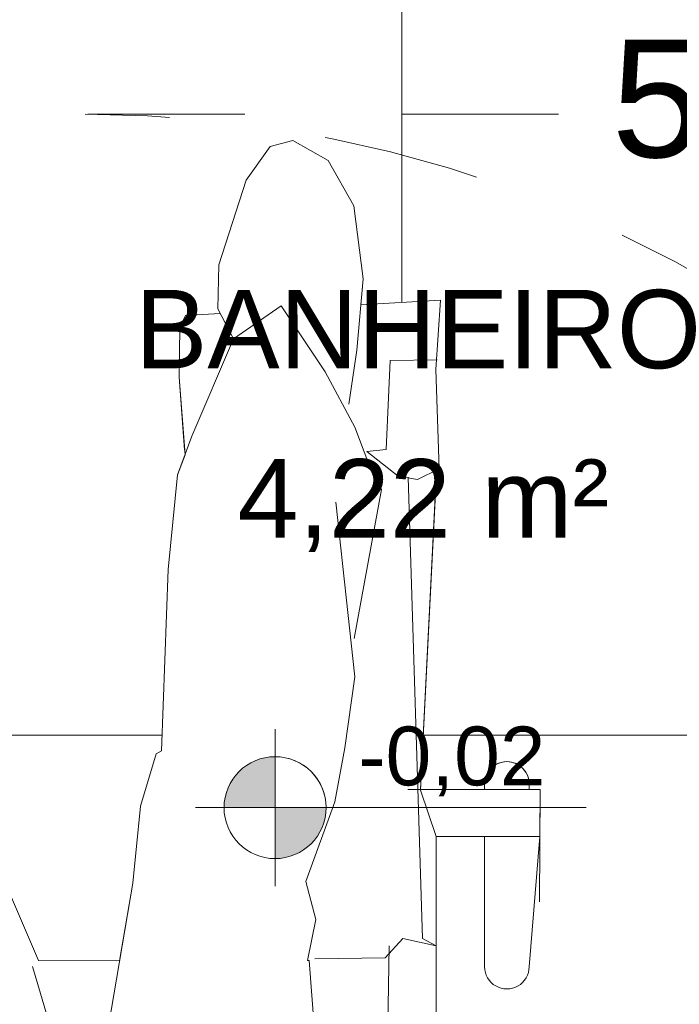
# Model space of a CAD drawing. Header units: metres. Extents: x -0.3 to 27.4, y -15.2 to 9.8.
# Tile 6 of 36: x 11.813 to 12.234, y -13.086 to -12.458. Entities that reach past the tile are written whole.
import ezdxf

# ---------------------------------------------------------------- set-up
doc = ezdxf.new("R2010")
doc.units = ezdxf.units.M
doc.linetypes.add('Projeção', pattern=[0.00396875, 0.00238125, -0.0015875])
for name, color, linetype, lineweight in [('A-ANNO-DIMS', 7, 'Continuous', 9), ('A-ANNO-DIMS-25', 7, 'Continuous', 9), ('A-AREA-IDEN', 7, 'Continuous', 9), ('A-DETL-GENF', 7, 'Continuous', 5), ('A-FLOR-OVHD', 7, 'Projeção', 5), ('A-FLOR-PATT', 7, 'Continuous', 5), ('G-ANNO-DIMS', 7, 'Continuous', 9), ('G-ANNO-SYMB', 7, 'Continuous', 9)]:
    doc.layers.add(name, color=color, linetype=linetype, lineweight=lineweight)
doc.styles.add('Arial_2', font='arial.ttf', dxfattribs={"height": 0.07499999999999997})
doc.styles.add('Arial_3', font='arial.ttf', dxfattribs={"height": 0.03749999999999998})
doc.styles.add('Arial_4', font='arial.ttf', dxfattribs={"height": 0.04999999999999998})
doc.styles.add('Arial_5', font='arial.ttf', dxfattribs={"height": 0.0625})
doc.dimstyles.new('Com_linha__ref__contínua__-_Cor_Vermelha_Arial_2_5mm', dxfattribs={"dimscale": 0.3048, "dimtxt": 0.06376621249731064, "dimasz": 0.1640419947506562, "dimexe": 0.1230314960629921, "dimexo": 0.1230314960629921, "dimgap": 0.01230314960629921, "dimtad": 1, "dimdec": 1, "dimlfac": 100, "dimrnd": 0.09999999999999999, "dimdsep": 46, "dimtxsty": 'Arial_5', "dimblk1": 'OBLIQUE', "dimblk2": 'OBLIQUE', "dimsah": 1, "dimcen": 0.09, "dimdle": 0.1230314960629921, "dimazin": 0, "dimtfac": 1, "dimtdec": 4, "dimtix": 1, "dimtmove": 0, "dimatfit": 3, "dimfxl": 1, "dimtvp": 1, "dimtolj": 1, "dimtzin": 0, "dimarcsym": 2})
doc.dimstyles.new('Com_linha__ref__contínua__-_Cor_Vermelha_Arial_2_5mm_1', dxfattribs={"dimscale": 0.3048, "dimtxt": 0.06376621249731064, "dimasz": 0.1640419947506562, "dimexe": 0.1230314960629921, "dimexo": 0.1230314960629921, "dimgap": 0.01230314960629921, "dimtad": 1, "dimdec": 1, "dimlfac": 100, "dimrnd": 0.09999999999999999, "dimdsep": 46, "dimtxsty": 'Arial_5', "dimblk1": 'OBLIQUE', "dimblk2": 'OBLIQUE', "dimsah": 1, "dimcen": 0.09, "dimdle": 0.1230314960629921, "dimazin": 0, "dimtfac": 1, "dimtdec": 4, "dimtix": 1, "dimtmove": 2, "dimatfit": 3, "dimfxl": 1, "dimtvp": 1, "dimtolj": 1, "dimtzin": 0, "dimarcsym": 2})

# ---------------------------------------------------------------- blocks, each defined once
blk = doc.blocks.new('MR_Cadeirante Planta - MR_Cadeirante Planta-2845077-ELEV_5')
at = {"layer": 'A-DETL-GENF'}
for p, q in [((-0.2237241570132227, 0.2150174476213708), (-0.2237241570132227, -0.135577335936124)), ((-0.2237241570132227, -0.135577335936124), (-0.2237241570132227, 0.2073158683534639)), ((-0.1936344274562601, -0.06577381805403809), (-0.1891533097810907, 0.2056541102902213)), ((2.073368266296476e-17, 0.07268711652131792), (-0.03031375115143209, -0.1057754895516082)), ((-0.142705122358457, -0.05648831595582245), (-0.1516483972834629, 0.06195268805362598)), ((0.03359310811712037, -0.05255308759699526), (0.01088746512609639, 0.02393400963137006)), ((-0.2829537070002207, -0.05246871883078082), (-0.2898444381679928, -0.1355773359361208)), ((-0.2898444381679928, -0.1355773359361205), (-0.2829537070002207, -0.05246871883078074)), ((-0.2545607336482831, -0.135577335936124), (-0.2545607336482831, -0.05246871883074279)), ((-0.2545607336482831, -0.05246871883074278), (-0.2545607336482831, -0.1336996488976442)), ((-0.1470245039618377, -0.08248268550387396), (-0.141655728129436, -0.05646489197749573)), ((-0.141655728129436, -0.05646489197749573), (-0.142705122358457, -0.05648831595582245)), ((-0.03031375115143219, -0.1057754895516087), (-0.02189192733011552, -0.05619466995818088)), ((-0.02189192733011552, -0.05619466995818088), (0.02983121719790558, -0.05648675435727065)), ((-0.02022113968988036, -0.0562041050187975), (0.02983121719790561, -0.05648675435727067)), ((0.02983121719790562, -0.05648675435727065), (0.06649521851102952, -0.1410660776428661)), ((0.02983121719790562, -0.05648675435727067), (0.06649521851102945, -0.1410660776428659)), ((-0.2024355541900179, -0.07039259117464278), (-0.1911621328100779, -0.05820761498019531)), ((-0.1911621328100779, -0.0582076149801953), (-0.1462561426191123, -0.05754288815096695)), ((-0.2237241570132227, -0.06577381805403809), (-0.2024355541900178, -0.07039259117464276)), ((-0.214923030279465, -0.07039259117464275), (-0.2237241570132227, -0.06577381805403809)), ((-0.2058088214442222, -0.3647865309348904), (-0.2149230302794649, -0.07039259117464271)), ((-0.140531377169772, -0.1068358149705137), (-0.1470245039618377, -0.08248268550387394)), ((-0.2900571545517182, -0.1655124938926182), (-0.2895477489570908, -0.09382484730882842)), ((-0.03516719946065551, -0.1548799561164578), (-0.03031375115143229, -0.1057754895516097)), ((-0.0303137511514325, -0.1057754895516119), (-0.03516719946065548, -0.1548799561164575)), ((-0.1589957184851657, -0.1576439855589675), (-0.140531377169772, -0.1068358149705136)), ((-0.2898444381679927, -0.1355773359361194), (-0.2900571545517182, -0.1655124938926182)), ((-0.2237137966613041, -0.135577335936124), (-0.2898444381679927, -0.135577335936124)), ((-0.2237241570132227, -0.135577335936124), (-0.2545607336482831, -0.135577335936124)), ((-0.2137251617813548, -0.1649975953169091), (-0.2237137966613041, -0.135577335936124)), ((-0.04513566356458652, -0.1883275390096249), (-0.03516719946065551, -0.1548799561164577)), ((-0.03516719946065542, -0.1548799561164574), (-0.04513566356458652, -0.1883275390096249)), ((-0.1655762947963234, -0.192088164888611), (-0.1589957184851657, -0.1576439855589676)), ((-0.2900571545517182, -0.1655124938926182), (-0.2829537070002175, -0.1655124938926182)), ((-0.2055389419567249, -0.1655124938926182), (-0.2900571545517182, -0.1655124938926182)), ((-0.2829537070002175, -0.1690759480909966), (-0.2829537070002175, -0.165206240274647)), ((-0.2829537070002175, -0.1655124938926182), (-0.2829537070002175, -0.1690759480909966)), ((-0.2545607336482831, -0.1690759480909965), (-0.2545607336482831, -0.1655124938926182)), ((-0.2545607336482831, -0.1655124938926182), (-0.2137510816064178, -0.1655124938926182)), ((-0.2545607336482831, -0.1665089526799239), (-0.2545607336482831, -0.1690759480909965)), ((-0.2137510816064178, -0.1655124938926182), (-0.2240054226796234, -0.3692154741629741)), ((-0.223893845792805, -0.3669989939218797), (-0.2137251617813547, -0.164997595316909)), ((-0.04860179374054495, -0.1902305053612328), (-0.04513566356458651, -0.1883275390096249)), ((-0.04513566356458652, -0.1883275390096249), (-0.04860179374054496, -0.1902305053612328)), ((-0.1719148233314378, -0.2373760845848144), (-0.165576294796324, -0.1920881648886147)), ((-0.05279764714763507, -0.3057616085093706), (-0.04860179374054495, -0.1902305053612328)), ((-0.04860179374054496, -0.1902305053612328), (-0.05279764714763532, -0.3057616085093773)), ((-0.1596297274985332, -0.3487430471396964), (-0.1719148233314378, -0.2373760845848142)), ((-0.1888487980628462, -0.3567446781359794), (-0.1713682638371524, -0.2618619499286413)), ((-0.05880043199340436, -0.3660908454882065), (-0.05279764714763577, -0.3057616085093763)), ((-0.05279764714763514, -0.30576160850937), (-0.05880043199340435, -0.3660908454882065)), ((-0.1837642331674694, -0.3650305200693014), (-0.1888487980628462, -0.3567446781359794)), ((-0.2256170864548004, -0.3700090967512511), (-0.2118027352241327, -0.3632065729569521)), ((-0.2118027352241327, -0.3632065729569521), (-0.1995051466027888, -0.3653818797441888)), ((-0.2240054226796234, -0.3692154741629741), (-0.2256170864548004, -0.370009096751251)), ((-0.2256170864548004, -0.370009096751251), (-0.2234996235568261, -0.4332597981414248)), ((-0.223499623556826, -0.4332597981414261), (-0.2256170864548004, -0.3700090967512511)), ((-0.1995051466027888, -0.3653818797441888), (-0.179557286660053, -0.3810353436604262)), ((-0.1718601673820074, -0.3966122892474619), (-0.1837642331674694, -0.3650305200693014)), ((-0.05880043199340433, -0.3660908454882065), (-0.06804821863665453, -0.3907953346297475)), ((-0.06360882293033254, -0.3789359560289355), (-0.05880043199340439, -0.3660908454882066)), ((-0.1917767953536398, -0.3823580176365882), (-0.1942738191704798, -0.4390240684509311)), ((-0.179557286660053, -0.3810353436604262), (-0.1917767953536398, -0.3823580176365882)), ((-0.05985919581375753, -0.4284095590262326), (-0.06360882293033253, -0.3789359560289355)), ((-0.05985919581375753, -0.4284095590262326), (-0.0633728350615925, -0.3820496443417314)), ((-0.06804821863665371, -0.3907953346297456), (-0.09447264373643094, -0.45294019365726)), ((-0.152874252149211, -0.4318856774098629), (-0.1718601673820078, -0.3966122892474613)), ((-0.1732156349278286, -0.4456386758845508), (-0.1680342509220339, -0.4112257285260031)), ((-0.223499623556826, -0.4332597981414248), (-0.2263974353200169, -0.477623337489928)), ((-0.2263974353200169, -0.477623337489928), (-0.2234996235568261, -0.433259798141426)), ((-0.1249872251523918, -0.4739598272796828), (-0.1528742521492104, -0.4318856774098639)), ((-0.06031271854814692, -0.4601179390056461), (-0.05985919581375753, -0.428409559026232)), ((-0.06031271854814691, -0.4601179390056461), (-0.05985919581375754, -0.4284095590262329)), ((-0.1942738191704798, -0.4390240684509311), (-0.2243028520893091, -0.4395709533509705)), ((-0.1770977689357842, -0.4912217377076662), (-0.1732156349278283, -0.445638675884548)), ((-0.09447264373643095, -0.45294019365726), (-0.1249872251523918, -0.4739598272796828)), ((-0.09447264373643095, -0.45294019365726), (-0.08443407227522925, -0.4720047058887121)), ((-0.06388187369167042, -0.4676962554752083), (-0.06031271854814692, -0.4601179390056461)), ((-0.06388187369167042, -0.4676962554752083), (-0.06031271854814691, -0.4601179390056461)), ((-0.08599158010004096, -0.4690468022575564), (-0.06388187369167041, -0.4676962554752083)), ((-0.08443407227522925, -0.4720047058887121), (-0.08599158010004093, -0.4690468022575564)), ((-0.08571012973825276, -0.4690296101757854), (-0.06388187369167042, -0.4676962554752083)), ((-0.2263974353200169, -0.477623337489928), (-0.1756757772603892, -0.474525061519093)), ((-0.1756757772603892, -0.474525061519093), (-0.2263974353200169, -0.477623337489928)), ((-0.1756757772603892, -0.474525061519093), (-0.1770977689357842, -0.4912217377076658)), ((-0.08520862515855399, -0.500019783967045), (-0.08443407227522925, -0.4720047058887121)), ((-0.08443407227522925, -0.4720047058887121), (-0.08520862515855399, -0.5000197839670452)), ((-0.1770977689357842, -0.491221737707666), (-0.1711621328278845, -0.537635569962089)), ((-0.1711621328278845, -0.5376355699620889), (-0.1770977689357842, -0.4912217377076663)), ((-0.1025674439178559, -0.5540947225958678), (-0.08520862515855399, -0.500019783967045)), ((-0.08520862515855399, -0.5000197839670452), (-0.1025674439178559, -0.5540947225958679)), ((-0.1711621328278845, -0.537635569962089), (-0.1547653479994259, -0.5666672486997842)), ((-0.1547653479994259, -0.5666672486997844), (-0.1711621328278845, -0.537635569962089)), ((-0.1178179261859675, -0.5756417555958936), (-0.102567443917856, -0.554094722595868)), ((-0.1025674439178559, -0.5540947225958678), (-0.1178179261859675, -0.5756417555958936)), ((-0.1547653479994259, -0.5666672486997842), (-0.1324313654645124, -0.5794676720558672)), ((-0.1324313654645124, -0.5794676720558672), (-0.1547653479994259, -0.5666672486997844)), ((-0.1324313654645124, -0.5794676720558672), (-0.1178179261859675, -0.5756417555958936)), ((-0.1178179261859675, -0.5756417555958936), (-0.1324313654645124, -0.5794676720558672))]:
    blk.add_line(p, q, dxfattribs=at)
at = {"layer": 'A-DETL-GENF', "linetype": 'Projeção'}
blk.add_line((0.3982637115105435, -0.5961738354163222), (-0.4017362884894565, -0.5961738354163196), dxfattribs=at)
at = {"layer": 'A-DETL-GENF'}
for centre, radius, start, end in [((-0.2687572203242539, -0.05246871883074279), 0.01419648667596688, 359.9999999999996, 180.0000000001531), ((-0.2687572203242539, -0.05246871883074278), 0.01419648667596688, 359.9999999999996, 180.0000000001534), ((-0.2687572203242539, -0.1690759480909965), 0.01419648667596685, 179.9999999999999, 0), ((-0.2687572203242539, -0.1690759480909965), 0.01419648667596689, 180.0000000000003, 359.9999999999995)]:
    blk.add_arc(centre, radius, start, end, dxfattribs=at)
blk = doc.blocks.new('Elevações de ponto - Cota de elevação - planta-402364-ELEV_5')
at = {"layer": 'G-ANNO-DIMS'}
h = blk.add_hatch(color=256, dxfattribs=at)
edge = h.paths.add_edge_path()
edge.add_line((-0.002, 0.0013), (-0.002, 0))
edge.add_line((-0.002, 0), (-0.0033, 0))
edge.add_arc((-0.001999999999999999, -1.057487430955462e-18), 0.0013, 90.0000000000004, 180.0000000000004, ccw=False)
h = blk.add_hatch(color=256, dxfattribs=at)
edge = h.paths.add_edge_path()
edge.add_arc((-0.002, -2.643718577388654e-19), 0.001299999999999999, -90.00000000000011, 7.958078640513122e-13, ccw=False)
edge.add_line((-0.002, -0.0013), (-0.002, 0))
edge.add_line((-0.002, 0), (-0.0007000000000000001, 0))
for p, q in [((-0.002, -0.002000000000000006), (-0.002, 0.002000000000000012)), ((-0.002, 0.0013), (-0.002, 0)), ((-0.004030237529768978, 0), (0.00592918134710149, 0)), ((-0.002, 0), (-0.0033, 0)), ((-0.002, -0.0013), (-0.002, 0)), ((-0.002, 0), (-0.0007, 0))]:
    blk.add_line(p, q, dxfattribs=at)
blk.add_circle((-0.002, 0), 0.001300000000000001, dxfattribs=at)
for centre, radius, start, end in [((-0.001999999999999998, 1.586231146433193e-18), 0.001299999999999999, 359.9999999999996, 90.00000000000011), ((-0.002, 0), 0.001300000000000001, 179.9999999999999, 269.9999999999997)]:
    blk.add_arc(centre, radius, start, end, dxfattribs=at)
blk = doc.blocks.new('DIMBLOCK13-ELEV_5')
at = {"layer": 'A-ANNO-DIMS-25', "color": 242, "true_color": 0xbd2b2e}
for p, q in [((11.78366288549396, -11.89508999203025), (11.75866288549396, -11.87008999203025)), ((11.78366288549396, -11.89508999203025), (11.74616288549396, -11.89508999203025)), ((11.78366288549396, -11.89508999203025), (11.78366288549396, -13.31504159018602)), ((11.78366288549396, -11.89508999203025), (11.80866288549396, -11.92008999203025)), ((11.78366288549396, -11.89508999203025), (12.88678428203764, -11.89508999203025)), ((11.78366288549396, -13.31504159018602), (11.75866288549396, -13.29004159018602)), ((11.78366288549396, -13.31504159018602), (11.74616288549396, -13.31504159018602)), ((11.78366288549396, -13.31504159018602), (11.80866288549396, -13.34004159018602)), ((11.78366288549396, -13.31504159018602), (12.51917995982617, -13.31504159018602))]:
    blk.add_line(p, q, dxfattribs=at)
at = {"layer": 'A-ANNO-DIMS-25', "color": 0, "insert": (11.69877353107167, -12.67717066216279), "char_height": 0.0625, "width": 0.173051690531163, "attachment_point": 1, "rotation": 90, "line_spacing_factor": 0.9417779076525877, "style": 'Arial_5'}
blk.add_mtext('142', dxfattribs=at)
blk = doc.blocks.new('_Oblique')
at = {"color": 0, "linetype": 'ByBlock', "lineweight": -2}
blk.add_line((-0.5, -0.5), (0.5, 0.5), dxfattribs=at)
blk = doc.blocks.new('DIMBLOCK16-ELEV_5')
at = {"layer": 'A-ANNO-DIMS-25', "color": 242, "true_color": 0xbd2b2e}
for p, q in [((11.61188612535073, -11.35754159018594), (11.61188612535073, -13.31504159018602)), ((11.61188612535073, -11.39504159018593), (11.58688612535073, -11.37004159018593)), ((11.61188612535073, -11.39504159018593), (11.60974146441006, -11.39504159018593)), ((11.61188612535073, -11.39504159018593), (11.63688612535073, -11.42004159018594)), ((11.61188612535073, -11.39504159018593), (11.64938612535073, -11.39504159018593)), ((11.61188612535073, -13.31504159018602), (11.58688612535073, -13.29004159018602)), ((11.61188612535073, -13.31504159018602), (11.57438612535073, -13.31504159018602)), ((11.61188612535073, -13.31504159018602), (11.63688612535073, -13.34004159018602)), ((11.61188612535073, -13.31504159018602), (12.51917995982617, -13.31504159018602))]:
    blk.add_line(p, q, dxfattribs=at)
at = {"layer": 'A-ANNO-DIMS-25', "color": 0, "insert": (11.52699677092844, -12.53127797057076), "char_height": 0.0625, "width": 0.173051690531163, "attachment_point": 1, "rotation": 90, "line_spacing_factor": 0.9417779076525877, "style": 'Arial_5'}
blk.add_mtext('192', dxfattribs=at)

msp = doc.modelspace()

# ---------------------------------------------------------------- hatches: boundary and pattern name
at = {"layer": 'A-FLOR-PATT', "true_color": 0x787878}
h = msp.add_hatch(dxfattribs=at)
h.set_pattern_fill('FP_2', color=8, style=0, pattern_type=2)
h.set_pattern_definition([(270, (12.05636809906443, -12.915), (0.6, 3.673940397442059e-17), []), (0, (12.05636809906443, -12.915), (0, 0.6), [])])
h.paths.add_polyline_path([(11.45677995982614, -14.11504159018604), (12.55667995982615, -14.11504159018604), (12.55667995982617, -13.31504159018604), (13.00667995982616, -13.31504159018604), (13.00667995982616, -13.0535415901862), (12.99820720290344, -13.05309755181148), (12.99619750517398, -13.05226510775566), (12.99546190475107, -13.05099101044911), (12.99536506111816, -13.0502554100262), (12.99367995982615, -13.03286028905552), (12.99187995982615, -13.03106028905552), (12.99187995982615, -13.0300415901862), (12.97467995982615, -13.0300415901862), (12.95759790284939, -13.02779269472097), (12.94167995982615, -13.02119926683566), (12.92801091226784, -13.0107106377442), (12.91752228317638, -12.99704159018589), (12.91091805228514, -12.98104159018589), (12.90867995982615, -12.96404159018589), (12.90867995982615, -12.89921974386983), (12.8946919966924, -12.89921974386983), (12.8867403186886, -12.89837374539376), (12.87914464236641, -12.89587362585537), (12.87224503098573, -12.89183131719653), (12.86635038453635, -12.88642779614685), (12.86172461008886, -12.87990498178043), (12.85913241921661, -12.87422538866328), (12.85751063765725, -12.86819653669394), (12.85113503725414, -12.82136404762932), (12.85171116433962, -12.82784172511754), (12.79416031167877, -12.84565409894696), (12.70574427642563, -12.87746639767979), (12.67362778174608, -12.88774352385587), (12.6371214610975, -12.89547069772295), (12.59984256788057, -12.89711532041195), (12.57186366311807, -12.89452592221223), (12.54462493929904, -12.88905754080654), (12.51812639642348, -12.88071017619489), (12.49236803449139, -12.86948382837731), (12.47042251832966, -12.85693669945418), (12.45016038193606, -12.84230401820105), (12.4315816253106, -12.8255857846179), (12.41468624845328, -12.80678199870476), (12.396943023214, -12.77891334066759), (12.38575861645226, -12.74782647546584), (12.38167995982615, -12.71504159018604), (12.38575861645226, -12.68225670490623), (12.396943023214, -12.65116983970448), (12.41468624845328, -12.62330118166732), (12.4315816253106, -12.60449739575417), (12.45016038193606, -12.58777916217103), (12.47042251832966, -12.5731464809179), (12.49236803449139, -12.56059935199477), (12.51812639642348, -12.54937300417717), (12.54462493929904, -12.54102563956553), (12.57186366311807, -12.53555725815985), (12.59984256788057, -12.53296785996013), (12.6371214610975, -12.53461248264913), (12.67362778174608, -12.54233965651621), (12.70574427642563, -12.55261678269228), (12.79415755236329, -12.58442816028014), (12.85170556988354, -12.60223985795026), (12.85170556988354, -12.60452823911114), (12.85751063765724, -12.56188664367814), (12.85913241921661, -12.55585779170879), (12.86172461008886, -12.55017819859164), (12.86635038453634, -12.54365538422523), (12.87224503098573, -12.53825186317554), (12.8791446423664, -12.5342095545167), (12.88674031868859, -12.53170943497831), (12.89469199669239, -12.53086343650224), (12.90867995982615, -12.53086343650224), (12.90867995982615, -12.36204159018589), (12.91092885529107, -12.34495953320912), (12.91752228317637, -12.32904159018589), (12.92801091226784, -12.31537254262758), (12.94167995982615, -12.30488391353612), (12.95767995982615, -12.29827968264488), (12.97467995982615, -12.29604159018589), (12.99187995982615, -12.29604159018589), (12.99187995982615, -12.29502289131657), (12.99368014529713, -12.29322097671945), (12.99501258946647, -12.27653625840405), (12.99468096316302, -12.27533460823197), (12.99461731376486, -12.26604159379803), (12.99370417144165, -12.26604159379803), (12.99220992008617, -12.26501378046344), (12.99184434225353, -12.26404153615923), (12.99168095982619, -12.25538195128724), (12.99168095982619, -12.25139158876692), (12.93355499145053, -12.25117521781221), (12.92273381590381, -12.24931424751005), (12.91582143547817, -12.24756426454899), (12.91055997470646, -12.24463752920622), (12.9050308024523, -12.24111928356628), (12.89753885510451, -12.24066302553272), (12.89295356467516, -12.23850723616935), (12.89002537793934, -12.23607768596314), (12.8878235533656, -12.23320821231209), (12.88622514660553, -12.22934931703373), (12.88567995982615, -12.22520821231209), (12.88575763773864, -12.21212391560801), (12.88570473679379, -12.18579381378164), (12.88567995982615, -12.15676950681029), (12.88567995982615, -11.90938851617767), (12.84526096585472, -11.90903450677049), (12.84148505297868, -11.91483308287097), (12.83660580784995, -11.91961244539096), (12.83086276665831, -11.9231379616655), (12.82453787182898, -11.92523655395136), (12.81794163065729, -11.92580519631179), (12.80979457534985, -11.92542998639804), (12.80270531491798, -11.92418165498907), (12.79611254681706, -11.92116263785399), (12.79039941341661, -11.91654838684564), (12.78589793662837, -11.91060706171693), (12.78286972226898, -11.90368394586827), (12.78149075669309, -11.89618138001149), (12.78184117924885, -11.88853537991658), (12.78390062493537, -11.88119029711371), (12.78754940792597, -11.87457299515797), (12.79168661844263, -11.87004159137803), (12.21668338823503, -11.87004159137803), (12.20561871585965, -11.8686834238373), (12.19647960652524, -11.86566384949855), (12.18839911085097, -11.8612000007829), (12.18119731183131, -11.8552376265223), (12.17510990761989, -11.84782010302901), (12.17029447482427, -11.83853314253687), (12.16764412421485, -11.82979610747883), (12.16668338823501, -11.81870666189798), (12.16668338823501, -11.53004159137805), (12.16802313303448, -11.51903765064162), (12.17058445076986, -11.51072961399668), (12.17515848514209, -11.50220388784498), (12.18204236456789, -11.49410002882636), (12.18978236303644, -11.48799908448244), (12.19859642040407, -11.48352994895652), (12.20692887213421, -11.48100232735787), (12.21668338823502, -11.48004159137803), (12.30170574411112, -11.48004159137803), (12.30170574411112, -11.46699756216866), (12.29628985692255, -11.46699756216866), (12.29628985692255, -11.4039054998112), (12.29443338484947, -11.4039054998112), (12.29443338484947, -11.39504159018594), (12.1961777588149, -11.39504159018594), (12.19574043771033, -11.40347236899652), (12.19491326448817, -11.40538971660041), (12.19436603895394, -11.40584094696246), (12.19303532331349, -11.40630282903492), (12.1757869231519, -11.40800209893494), (12.17546257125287, -11.40984159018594), (12.17268787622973, -11.40984159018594), (12.17272152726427, -11.47702902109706), (12.17217396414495, -11.48116983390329), (12.17057310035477, -11.4850278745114), (12.16802778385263, -11.48834022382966), (12.1647105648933, -11.49088115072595), (12.1608396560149, -11.49247749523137), (12.15673232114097, -11.49302046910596), (12.15258022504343, -11.49247306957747), (12.1487200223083, -11.49087260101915), (12.14540682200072, -11.48832813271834), (12.14286549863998, -11.48501306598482), (12.14120163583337, -11.48064381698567), (12.14072376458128, -11.47701192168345), (12.14068787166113, -11.40984159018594), (12.13789734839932, -11.40984159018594), (12.13737149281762, -11.40798268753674), (12.12033666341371, -11.40634167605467), (12.11845774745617, -11.40543057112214), (12.11803114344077, -11.40486393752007), (12.1176285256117, -11.40351410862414), (12.11717995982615, -11.39504159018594), (11.45677995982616, -11.39504159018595), (11.45677995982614, -13.69341880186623)])
h.paths.add_polyline_path([(11.59066497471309, -13.71156976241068), (11.58688695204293, -13.71107237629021), (11.58336639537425, -13.70961411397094), (11.58034322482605, -13.70729435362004), (11.57802346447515, -13.70427118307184), (11.57656520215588, -13.70075062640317), (11.57606781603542, -13.696972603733), (11.57606781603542, -13.66616171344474), (11.54993041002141, -13.67493643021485), (11.54993041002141, -13.34523218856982), (11.52686748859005, -13.31719080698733), (11.52056116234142, -13.29234970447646), (11.53152417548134, -13.24359266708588), (11.54225860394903, -13.23845344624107), (11.5486190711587, -13.24763276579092), (11.55825928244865, -13.16522114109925), (11.57606781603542, -13.16522114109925), (11.57606781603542, -13.13358230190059), (11.57656520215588, -13.12980427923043), (11.57823821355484, -13.12600385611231), (11.58034322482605, -13.12326055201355), (11.58336639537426, -13.12094079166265), (11.58688695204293, -13.11948252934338), (11.59066497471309, -13.11898514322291), (11.59525156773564, -13.11981745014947), (11.59796355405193, -13.12094079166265), (11.60098672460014, -13.12326055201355), (11.60330648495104, -13.12628372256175), (11.60476474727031, -13.12980427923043), (11.60526213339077, -13.13358230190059), (11.60526213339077, -13.33292785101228), (11.62207815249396, -13.34936286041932), (11.62457273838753, -13.34792153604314), (11.62457273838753, -12.97911066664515), (11.59515702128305, -12.97911066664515), (11.59882712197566, -13.06174039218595), (11.59862624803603, -13.06411409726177), (11.5973686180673, -13.06760021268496), (11.59515702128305, -13.07072183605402), (11.59241937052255, -13.07303229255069), (11.5890650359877, -13.07460806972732), (11.58541715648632, -13.07526198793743), (11.58172432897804, -13.07494948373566), (11.57823821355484, -13.07369185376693), (11.57519638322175, -13.07157480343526), (11.57280613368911, -13.06874260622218), (11.57123035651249, -13.06538827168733), (11.5705150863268, -13.06042126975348), (11.56673335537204, -12.97911066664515), (11.56396919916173, -12.97911066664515), (11.56551443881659, -12.94527702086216), (11.63452489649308, -12.94875998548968), (11.62446607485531, -12.7489410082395), (11.61643730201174, -12.7370063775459), (11.6171497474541, -12.64252869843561), (11.67880009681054, -12.64500227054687), (11.68950329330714, -12.63846385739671), (11.68491219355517, -12.58957020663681), (11.700795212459, -12.5328701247), (11.7138142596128, -12.52033048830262), (11.72483962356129, -12.51992629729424), (11.74245241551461, -12.53334016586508), (11.75758118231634, -12.55260092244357), (11.7745791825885, -12.60856705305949), (11.77169107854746, -12.66775785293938), (11.795710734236, -12.72428619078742), (11.80356460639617, -12.78097687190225), (11.79206908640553, -12.84335808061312), (11.79351188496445, -12.84720890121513), (11.79351188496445, -12.91601770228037), (11.78854845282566, -12.97362192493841), (11.82521245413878, -13.05820124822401), (11.8769355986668, -13.0584933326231), (11.88535742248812, -13.00891251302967), (11.89021087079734, -12.95980804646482), (11.90017933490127, -12.92636046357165), (11.90364546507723, -12.92445749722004), (11.90784131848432, -12.80892639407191), (11.91384410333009, -12.74859715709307), (11.91865249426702, -12.73575204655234), (11.91490286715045, -12.68627844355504), (11.91535638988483, -12.65457006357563), (11.91892554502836, -12.64699174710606), (11.94103525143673, -12.64564120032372), (11.93947774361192, -12.64268329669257), (11.94025229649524, -12.61466821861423), (11.95761111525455, -12.56059327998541), (11.97286159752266, -12.53904624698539), (11.9874750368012, -12.53522033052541), (12.00980901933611, -12.54802075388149), (12.02620580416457, -12.57705243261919), (12.03214144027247, -12.62346626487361), (12.03071944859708, -12.64016294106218), (12.0814411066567, -12.63706466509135), (12.07854329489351, -12.68142820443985), (12.08066075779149, -12.74467890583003), (12.07904909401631, -12.7454725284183), (12.06879475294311, -12.94917550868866), (12.10960440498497, -12.94917550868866), (12.10960440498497, -12.94561205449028), (12.11008813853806, -12.941937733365), (12.11150637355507, -12.9385138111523), (12.11376245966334, -12.93557362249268), (12.11670264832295, -12.93331753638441), (12.12012657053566, -12.9318993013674), (12.12380089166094, -12.93141556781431), (12.12747521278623, -12.9318993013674), (12.13089913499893, -12.93331753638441), (12.13383932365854, -12.93557362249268), (12.13609540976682, -12.9385138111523), (12.13751364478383, -12.941937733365), (12.13799737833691, -12.94561205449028), (12.13799737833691, -12.94917550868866), (12.14510082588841, -12.94917550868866), (12.14488810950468, -12.97911066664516), (12.13751364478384, -13.06589360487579), (12.13609540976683, -13.06931752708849), (12.13383932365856, -13.07225771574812), (12.13089913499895, -13.0745138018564), (12.12747521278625, -13.07593203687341), (12.12380089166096, -13.0764157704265), (12.12012657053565, -13.07593203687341), (12.11670264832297, -13.07451380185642), (12.11376245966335, -13.07225771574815), (12.11150637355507, -13.06931752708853), (12.11008813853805, -13.06589360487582), (12.10960440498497, -13.0622192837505), (12.10960440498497, -12.97911066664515), (12.07876782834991, -12.97911066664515), (12.07876782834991, -13.32970545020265), (12.10797076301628, -13.34171854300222), (12.10797076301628, -13.130518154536), (12.10846814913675, -13.12674013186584), (12.10992641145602, -13.12321957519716), (12.11224617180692, -13.12019640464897), (12.11526934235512, -13.11787664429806), (12.1187898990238, -13.1164183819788), (12.12256792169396, -13.11592099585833), (12.12634594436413, -13.1164183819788), (12.1298665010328, -13.11787664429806), (12.13288967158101, -13.12019640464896), (12.13520943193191, -13.12321957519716), (12.13666769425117, -13.12674013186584), (12.13716508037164, -13.130518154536), (12.13716508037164, -13.16440122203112), (12.16269284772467, -13.16440122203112), (12.17817020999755, -13.21672009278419), (12.18652785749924, -13.23455379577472), (12.19553515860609, -13.25079227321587), (12.20474893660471, -13.2510445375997), (12.21117267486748, -13.29681819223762), (12.19342979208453, -13.33291141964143), (12.19620631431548, -13.3475482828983), (12.18229247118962, -13.42975239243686), (12.17040870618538, -13.44611638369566), (12.16789126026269, -13.44718913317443), (12.16789126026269, -13.67778914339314), (12.13716508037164, -13.66614432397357), (12.13716508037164, -13.69390845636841), (12.13666769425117, -13.69768647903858), (12.13520943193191, -13.70120703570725), (12.13288967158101, -13.70423020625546), (12.1298665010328, -13.70654996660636), (12.12634594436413, -13.70800822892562), (12.12256792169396, -13.70850561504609), (12.1187898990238, -13.70800822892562), (12.11526934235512, -13.70654996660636), (12.11224617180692, -13.70423020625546), (12.10992641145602, -13.70120703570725), (12.10846814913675, -13.69768647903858), (12.10797076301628, -13.69341880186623), (12.10797076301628, -13.44081794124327), (12.07454202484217, -13.42944788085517), (12.0808844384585, -13.49961535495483), (12.0808844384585, -13.60879296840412), (12.05283299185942, -13.60879296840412), (12.05283299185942, -13.49961535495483), (12.05668013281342, -13.45583673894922), (11.9972147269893, -13.47327882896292), (11.92400698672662, -13.48611204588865), (11.84955465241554, -13.49022373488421), (11.74501031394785, -13.47890839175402), (11.67446823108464, -13.4542362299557), (11.65055249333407, -13.45883112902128), (11.65055249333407, -13.49961535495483), (11.6562925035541, -13.49961535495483), (11.6562925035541, -13.60879296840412), (11.62824105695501, -13.60879296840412), (11.62824105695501, -13.49961535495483), (11.63597047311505, -13.46163275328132), (11.62707214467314, -13.46334237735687), (11.60526213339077, -13.45654752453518), (11.60526213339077, -13.696972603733), (11.60476474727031, -13.70075062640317), (11.60330648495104, -13.70427118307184), (11.60098672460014, -13.70729435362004), (11.59796355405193, -13.70961411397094), (11.59444299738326, -13.71107237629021)])
h.paths.add_polyline_path([(13.00662323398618, -13.16004159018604), (13.00317995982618, -13.16004159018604), (13.00317995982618, -13.15654159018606), (12.99397995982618, -13.15654159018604), (12.99397995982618, -13.14604159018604), (12.98863715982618, -13.14604159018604), (12.98863715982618, -13.15204157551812), (12.97912995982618, -13.15275960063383), (12.96962275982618, -13.15204157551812), (12.96962275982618, -13.14604159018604), (12.95717995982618, -13.14604159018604), (12.95717995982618, -13.14254159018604), (12.95962995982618, -13.14254159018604), (12.95962995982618, -13.14054159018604), (12.96007995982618, -13.13957656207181), (12.96007995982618, -13.13091362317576), (12.31753061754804, -13.13091362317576), (12.31375590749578, -13.13045531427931), (12.31017754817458, -13.12909824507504), (12.30702793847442, -13.1269242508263), (12.30449012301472, -13.12405967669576), (12.30271159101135, -13.12067100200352), (12.30179570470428, -13.11695516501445), (12.30179569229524, -13.11312811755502), (12.30271159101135, -13.10941220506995), (12.30449012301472, -13.10602352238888), (12.30702793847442, -13.1031589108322), (12.31017754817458, -13.10098492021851), (12.31375590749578, -13.0996278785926), (12.31755505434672, -13.09916659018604), (12.96007995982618, -13.09916659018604), (12.96007995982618, -13.09068425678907), (12.95962995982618, -13.09004159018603), (12.95962995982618, -13.08754159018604), (12.95717995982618, -13.08754159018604), (12.95717995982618, -13.08404159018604), (12.97094667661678, -13.08399664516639), (12.96962275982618, -13.08374157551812), (12.96984991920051, -13.07704157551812), (12.97094667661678, -13.07704157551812), (12.97179361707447, -13.07476223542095), (12.97288162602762, -13.07414736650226), (12.97412995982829, -13.07404460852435), (12.97412995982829, -13.07284159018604), (12.97562995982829, -13.07134159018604), (12.98262995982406, -13.07134159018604), (12.98412995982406, -13.07284159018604), (12.98412995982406, -13.07408829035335), (12.98537829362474, -13.07414736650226), (12.98656167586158, -13.07487407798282), (12.9868745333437, -13.07524096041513), (12.98738704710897, -13.07704157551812), (12.98863715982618, -13.07704157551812), (12.98863715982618, -13.08374157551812), (12.98863715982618, -13.08403018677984), (12.99398462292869, -13.08403018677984), (12.99398462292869, -13.07354159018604), (13.00317995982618, -13.07354159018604), (13.00317995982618, -13.07004159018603), (13.00662323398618, -13.07004159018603), (13.00662323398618, -13.15654159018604)])
h.paths.add_polyline_path([(12.97467995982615, -12.9980415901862), (12.99187995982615, -12.9980415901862), (12.99187995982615, -12.99702116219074), (12.99368014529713, -12.99522097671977), (12.99573990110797, -12.97634232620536), (12.99672811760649, -12.97535410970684), (12.99807804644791, -12.97499239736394), (13.00667995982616, -12.9745415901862), (13.00667995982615, -12.35154159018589), (12.99672811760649, -12.35072907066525), (12.99573990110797, -12.34974085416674), (12.99537818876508, -12.34839092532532), (12.99368014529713, -12.33086220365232), (12.99187995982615, -12.32906201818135), (12.99187995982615, -12.32804159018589), (12.97467995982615, -12.32804159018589), (12.96588011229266, -12.32920011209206), (12.95767995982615, -12.33259672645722), (12.95063832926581, -12.33799995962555), (12.94523509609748, -12.34504159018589), (12.94183848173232, -12.3532417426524), (12.94067995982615, -12.36204159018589), (12.94067995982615, -12.53086343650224), (12.97744455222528, -12.53086343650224), (12.98468770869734, -12.5318170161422), (12.99143725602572, -12.53461277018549), (12.99723322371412, -12.53906017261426), (13.00168062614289, -12.54485614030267), (13.00447638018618, -12.55160568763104), (13.00542995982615, -12.55884884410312), (13.00542995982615, -12.87123433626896), (13.00447638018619, -12.87847749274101), (13.0016806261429, -12.88522704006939), (12.99723322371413, -12.89102300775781), (12.99143725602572, -12.89547041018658), (12.98468770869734, -12.89826616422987), (12.97709199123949, -12.89921974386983), (12.94067995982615, -12.89921974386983), (12.94067995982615, -12.96404159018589), (12.94183848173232, -12.97284143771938), (12.9452980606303, -12.98112364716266), (12.95063832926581, -12.98808322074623), (12.95767995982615, -12.99348645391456), (12.96588011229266, -12.99688306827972)])
h.paths.add_polyline_path([(12.84565566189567, -12.75975676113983), (12.84503142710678, -12.74611654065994), (12.84503159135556, -12.75274003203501)])
h.paths.add_polyline_path([(12.84502988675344, -12.68400029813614), (12.84565813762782, -12.67027232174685), (12.8450297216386, -12.6773418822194)])
h.paths.add_polyline_path([(13.00667995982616, -12.21129966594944), (13.00667995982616, -11.9350398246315), (12.98527280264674, -11.9335428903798), (12.9834321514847, -11.93294482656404), (12.98208772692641, -11.9315526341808), (12.98155426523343, -11.92969223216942), (12.98095432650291, -11.91506564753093), (12.98022856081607, -11.91380858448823), (12.97895297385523, -11.91303071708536), (12.97709199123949, -11.91281680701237), (12.95442178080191, -11.9111067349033), (12.95199201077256, -11.9097915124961), (12.93960396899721, -11.9097915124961), (12.93933637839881, -11.92703971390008), (12.93901854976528, -11.92745393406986), (12.93760434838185, -11.92803974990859), (12.92960561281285, -11.92777196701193), (12.92860557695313, -11.92603970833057), (12.92860557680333, -11.90976447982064), (12.91767995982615, -11.9097915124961), (12.91767876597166, -12.20923704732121), (12.99170732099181, -12.20920821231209), (12.99222354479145, -12.20729338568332), (12.99365417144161, -12.20640353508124), (12.99463096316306, -12.20640353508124), (12.99490738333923, -12.19432851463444), (12.99494782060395, -12.19367339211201), (12.9966160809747, -12.19234420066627), (12.99797421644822, -12.19172819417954), (13.00662995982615, -12.19172819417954), (13.00662995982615, -12.21129966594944)])
h.paths.add_polyline_path([(12.84630307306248, -11.88103763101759), (12.88567995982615, -11.88069321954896), (12.88567995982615, -11.59108319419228), (12.88702133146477, -11.57741720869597), (12.88839572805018, -11.57103192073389), (12.8906002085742, -11.56379602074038), (12.89517629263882, -11.55295575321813), (12.90389532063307, -11.53991611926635), (12.91098913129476, -11.53208322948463), (12.92217077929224, -11.52296899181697), (12.92989585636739, -11.51882549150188), (12.94262560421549, -11.51328670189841), (12.94786596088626, -11.51184136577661), (12.9555518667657, -11.51022490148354), (12.96755496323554, -11.50920819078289), (12.99174005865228, -11.50920819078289), (12.99206849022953, -11.50799557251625), (12.99184025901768, -11.50782829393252), (12.99222354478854, -11.50690296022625), (12.9936541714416, -11.50631037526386), (12.99463096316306, -11.50631037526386), (12.99463096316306, -11.49497828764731), (12.99619061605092, -11.49237382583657), (12.99797421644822, -11.49163503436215), (13.00662995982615, -11.49163503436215), (13.00662995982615, -11.55859507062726), (12.99797421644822, -11.55859507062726), (12.99549463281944, -11.55733690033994), (12.99463096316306, -11.55484474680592), (12.9945394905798, -11.54391972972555), (12.9936541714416, -11.54391972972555), (12.9920712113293, -11.54295937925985), (12.9920712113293, -11.54223258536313), (12.99163095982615, -11.54120819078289), (12.96707300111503, -11.5412762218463), (12.95374788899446, -11.54328542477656), (12.94444192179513, -11.54686022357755), (12.93716484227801, -11.55209807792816), (12.93224875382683, -11.55621018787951), (12.92451814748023, -11.56592346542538), (12.91986966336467, -11.57704973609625), (12.91767995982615, -11.59108321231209), (12.91767995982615, -11.76824989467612), (12.94134973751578, -11.76816392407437), (12.9439620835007, -11.76854213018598), (12.94678174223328, -11.76982416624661), (12.94941997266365, -11.77192534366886), (12.95179100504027, -11.77477735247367), (12.95381775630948, -11.77828747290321), (12.95551014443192, -11.78234158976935), (12.9600840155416, -11.78234158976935), (12.96025770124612, -11.77544957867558), (12.96090705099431, -11.77511726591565), (12.96244754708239, -11.77507820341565), (12.96244773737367, -11.77018485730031), (12.96272219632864, -11.7695222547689), (12.96344213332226, -11.76922404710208), (12.97350330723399, -11.76922404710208), (12.97448238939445, -11.77020312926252), (12.97448238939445, -11.77507820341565), (12.97603410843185, -11.77511726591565), (12.97690372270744, -11.77609391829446), (12.97709199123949, -11.77963339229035), (13.00667979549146, -11.77963339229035), (13.00667995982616, -11.3950415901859), (12.73892653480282, -11.39504159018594), (12.73871312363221, -11.4039054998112), (12.73707006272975, -11.4039054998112), (12.73690356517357, -11.46699756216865), (12.73165417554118, -11.46699756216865), (12.73165417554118, -11.48004159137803), (12.81668339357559, -11.48004159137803), (12.827687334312, -11.48138133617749), (12.83668339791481, -11.48431041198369), (12.84496767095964, -11.48888318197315), (12.8521694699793, -11.49484555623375), (12.85825687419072, -11.50226307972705), (12.86301975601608, -11.51137680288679), (12.86572265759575, -11.52028707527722), (12.86668339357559, -11.53004159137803), (12.86668339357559, -11.82004159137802), (12.86530530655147, -11.83117192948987), (12.86287737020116, -11.83917576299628), (12.85825687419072, -11.84782010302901), (12.85187942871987, -11.85552766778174), (12.84358441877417, -11.86208409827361), (12.83517494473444, -11.86643050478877), (12.83413191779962, -11.86674690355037), (12.83850613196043, -11.86990977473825), (12.84298748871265, -11.87501030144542), (12.84582724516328, -11.88017263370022)])
h.paths.add_polyline_path([(12.91767995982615, -11.88041333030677), (12.92861614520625, -11.88017263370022), (12.92867373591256, -11.86352207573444), (12.93008797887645, -11.86210789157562), (12.93060561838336, -11.86203975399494), (12.93760434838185, -11.86203989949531), (12.93933637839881, -11.86303993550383), (12.93960430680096, -11.86403994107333), (12.93960396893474, -11.88029114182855), (12.95275454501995, -11.88004189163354), (12.95442178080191, -11.8789729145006), (12.95540093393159, -11.87877962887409), (12.97471676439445, -11.87717978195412), (12.97471676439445, -11.81997170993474), (12.97369861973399, -11.82098985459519), (12.96367650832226, -11.82095079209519), (12.96265836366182, -11.81993264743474), (12.96265836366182, -11.81505757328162), (12.96114142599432, -11.81505757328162), (12.96023703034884, -11.81404185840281), (12.9600840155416, -11.80774158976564), (12.9554343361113, -11.80793466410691), (12.95393181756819, -11.81176139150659), (12.95194601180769, -11.8152453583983), (12.94961628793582, -11.81808197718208), (12.94701721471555, -11.82018045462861), (12.94423198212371, -11.8214736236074), (12.9410526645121, -11.82192173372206), (12.91767995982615, -11.82208479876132), (12.91767995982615, -11.88029139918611)])
h.paths.add_polyline_path([(12.98907323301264, -11.85627100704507), (13.00667995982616, -11.8550398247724), (13.00667979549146, -11.81044978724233), (12.98907323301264, -11.81044978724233), (12.98907323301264, -11.8550398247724)])
h.paths.add_polyline_path([(12.49671513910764, -11.84504159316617), (12.55088390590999, -11.84504159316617), (12.5547661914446, -11.84453048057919), (12.55838390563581, -11.8430319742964), (12.56149050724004, -11.84064819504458), (12.56387428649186, -11.83754159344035), (12.56537279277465, -11.83392387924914), (12.56588390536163, -11.83004159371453), (12.56537279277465, -11.82615930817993), (12.56387428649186, -11.82254159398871), (12.56149050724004, -11.81943499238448), (12.55838390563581, -11.81705121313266), (12.5547661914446, -11.81555270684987), (12.55088390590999, -11.81504159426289), (12.48294670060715, -11.81504159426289), (12.47906441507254, -11.81555270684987), (12.47544670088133, -11.81705121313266), (12.4723400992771, -11.81943499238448), (12.46995632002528, -11.82254159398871), (12.46845781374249, -11.82615930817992), (12.46794670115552, -11.83004159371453), (12.46845781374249, -11.83392387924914), (12.46995632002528, -11.83754159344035), (12.4723400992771, -11.84064819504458), (12.47544670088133, -11.8430319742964), (12.47906441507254, -11.84453048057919), (12.48294670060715, -11.84504159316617)])
h.paths.add_polyline_path([(12.40650978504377, -11.79501547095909), (12.4090979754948, -11.79467472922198), (12.41150978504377, -11.79367572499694), (12.41358085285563, -11.79208653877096), (12.41517003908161, -11.79001547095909), (12.41616904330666, -11.78760366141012), (12.41650978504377, -11.78501547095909), (12.41616904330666, -11.78242728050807), (12.41517003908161, -11.78001547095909), (12.41358085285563, -11.77794440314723), (12.41150978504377, -11.77635521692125), (12.40909797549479, -11.7753562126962), (12.40650978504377, -11.77501547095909), (12.40392159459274, -11.7753562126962), (12.40089890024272, -11.77682396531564), (12.3994387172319, -11.77794440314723), (12.39784953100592, -11.78001547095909), (12.39685052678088, -11.78242728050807), (12.39650978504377, -11.78501547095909), (12.39700379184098, -11.78797367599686), (12.39784953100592, -11.79001547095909), (12.3994387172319, -11.79208653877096), (12.40150978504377, -11.79367572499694), (12.40392159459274, -11.79467472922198)])
h.paths.add_polyline_path([(12.62685013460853, -11.79501547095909), (12.62943832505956, -11.79467472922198), (12.63185013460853, -11.79367572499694), (12.6339212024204, -11.79208653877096), (12.63551038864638, -11.79001547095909), (12.63650939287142, -11.78760366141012), (12.63685013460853, -11.78501547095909), (12.63650939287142, -11.78242728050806), (12.63551038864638, -11.78001547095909), (12.6339212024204, -11.77794440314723), (12.63185013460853, -11.77635521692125), (12.62943832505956, -11.7753562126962), (12.62685013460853, -11.7750154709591), (12.62426194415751, -11.7753562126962), (12.62185013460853, -11.77635521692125), (12.61977906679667, -11.77794440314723), (12.61818988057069, -11.78001547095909), (12.61719087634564, -11.78242728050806), (12.61685013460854, -11.78501547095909), (12.61734414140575, -11.78797367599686), (12.61818988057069, -11.79001547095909), (12.61977906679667, -11.79208653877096), (12.62185013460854, -11.79367572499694), (12.62426194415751, -11.79467472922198)])
h.paths.add_polyline_path([(12.82363407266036, -11.78432396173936), (12.82751635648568, -11.78381284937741), (12.83113406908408, -11.78231434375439), (12.83424066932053, -11.77993056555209), (12.83662444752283, -11.77682396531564), (12.83812295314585, -11.77320625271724), (12.8386340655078, -11.76747127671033), (12.8386340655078, -11.58093416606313), (12.83812295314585, -11.57705188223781), (12.83662444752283, -11.57343416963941), (12.83413001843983, -11.57024266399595), (12.83113406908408, -11.56794379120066), (12.82703615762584, -11.5663820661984), (12.82363407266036, -11.56593417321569), (12.81975178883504, -11.56644528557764), (12.81613407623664, -11.56794379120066), (12.81302747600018, -11.57032756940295), (12.81064369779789, -11.57343416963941), (12.80914519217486, -11.57705188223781), (12.80863407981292, -11.58093416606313), (12.80863407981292, -11.76932396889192), (12.80914519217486, -11.77320625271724), (12.81064369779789, -11.77682396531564), (12.81313812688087, -11.78001547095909), (12.81668339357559, -11.78254187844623), (12.81975178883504, -11.78381284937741)])
h.paths.add_polyline_path([(12.21168340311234, -11.78432396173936), (12.21556568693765, -11.78381284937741), (12.21918339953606, -11.78231434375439), (12.22228999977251, -11.77993056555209), (12.22467377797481, -11.77682396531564), (12.22617228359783, -11.77320625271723), (12.22668339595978, -11.76932396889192), (12.22668339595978, -11.58093416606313), (12.22617228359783, -11.57705188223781), (12.22467377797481, -11.57343416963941), (12.22217934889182, -11.57024266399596), (12.21918339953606, -11.56794379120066), (12.21556568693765, -11.56644528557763), (12.21168340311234, -11.56593417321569), (12.20780111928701, -11.56644528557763), (12.20418340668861, -11.56794379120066), (12.20107680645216, -11.57032756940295), (12.19869302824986, -11.57343416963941), (12.19719452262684, -11.57705188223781), (12.19668341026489, -11.58280804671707), (12.19668341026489, -11.76932396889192), (12.19719452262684, -11.77320625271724), (12.19869302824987, -11.77682396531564), (12.20118745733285, -11.78001547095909), (12.20418340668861, -11.78231434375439), (12.20780111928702, -11.78381284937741)])
h.paths.add_polyline_path([(12.51667995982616, -11.68501547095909), (12.51926815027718, -11.68467472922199), (12.52167995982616, -11.68367572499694), (12.52375102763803, -11.68208653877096), (12.52534021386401, -11.68001547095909), (12.52633921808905, -11.67760366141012), (12.52667995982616, -11.67501547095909), (12.52633921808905, -11.67242728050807), (12.52534021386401, -11.67001547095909), (12.52375102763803, -11.66794440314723), (12.52167995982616, -11.66635521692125), (12.51926815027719, -11.6653562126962), (12.51648048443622, -11.66504173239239), (12.51409176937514, -11.6653562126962), (12.51167995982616, -11.66635521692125), (12.5096088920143, -11.66794440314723), (12.50801970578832, -11.67001547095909), (12.50702070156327, -11.67242728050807), (12.50667995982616, -11.67501547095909), (12.50702070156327, -11.67760366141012), (12.50832107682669, -11.68040822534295), (12.5096088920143, -11.68208653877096), (12.51167995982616, -11.68367572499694), (12.51409176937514, -11.68467472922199)])
h.paths.add_polyline_path([(12.62685013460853, -11.68501547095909), (12.62943832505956, -11.68467472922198), (12.63185013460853, -11.68367572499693), (12.6339212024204, -11.68208653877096), (12.63551038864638, -11.68001547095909), (12.63650939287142, -11.67760366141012), (12.63685013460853, -11.67501547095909), (12.63650939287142, -11.67242728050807), (12.63551038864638, -11.67001547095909), (12.6339212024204, -11.66794440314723), (12.63185013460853, -11.66635521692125), (12.62943832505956, -11.6653562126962), (12.62665065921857, -11.66504173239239), (12.6242619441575, -11.6653562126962), (12.62185013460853, -11.66635521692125), (12.61977906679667, -11.66794440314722), (12.61818988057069, -11.67001547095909), (12.61719087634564, -11.67242728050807), (12.61685013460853, -11.67501547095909), (12.61719087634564, -11.67760366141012), (12.61818988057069, -11.68001547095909), (12.61977906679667, -11.68208653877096), (12.62185013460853, -11.68367572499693), (12.62426194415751, -11.68467472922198)])
h.paths.add_polyline_path([(12.40650978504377, -11.68501547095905), (12.40909797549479, -11.68467472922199), (12.41150978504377, -11.68367572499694), (12.41358085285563, -11.68208653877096), (12.41517003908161, -11.68001547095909), (12.41616904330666, -11.67760366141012), (12.41650978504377, -11.67501547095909), (12.41616904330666, -11.67242728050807), (12.41517003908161, -11.67001547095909), (12.41358085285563, -11.66794440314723), (12.41150978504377, -11.66635521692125), (12.40909797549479, -11.6653562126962), (12.40631030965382, -11.66504173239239), (12.40392159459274, -11.6653562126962), (12.40150978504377, -11.66635521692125), (12.3994387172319, -11.66794440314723), (12.39784953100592, -11.67001547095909), (12.39685052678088, -11.67242728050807), (12.39650978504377, -11.67501547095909), (12.39685052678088, -11.67760366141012), (12.39784953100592, -11.68001547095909), (12.3994387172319, -11.68208653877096), (12.40150978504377, -11.68367572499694), (12.40392159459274, -11.68467472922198)])
h.paths.add_polyline_path([(12.40650978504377, -11.57524266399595), (12.40909797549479, -11.57490192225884), (12.41212066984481, -11.57343416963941), (12.41358085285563, -11.57231373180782), (12.41517003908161, -11.57024266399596), (12.41616904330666, -11.56783085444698), (12.41650978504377, -11.56524266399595), (12.41616904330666, -11.56265447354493), (12.41517003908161, -11.56024266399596), (12.41358085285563, -11.55817159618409), (12.41150978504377, -11.55658240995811), (12.40909797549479, -11.55558340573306), (12.40650978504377, -11.55524266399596), (12.40392159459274, -11.55558340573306), (12.40150978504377, -11.55658240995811), (12.3994387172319, -11.55817159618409), (12.39784953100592, -11.56024266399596), (12.39685052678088, -11.56265447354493), (12.39650978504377, -11.56524266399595), (12.39685052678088, -11.56783085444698), (12.39784953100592, -11.57024266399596), (12.3994387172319, -11.57231373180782), (12.40150978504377, -11.5739029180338), (12.40392159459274, -11.57490192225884)])
h.paths.add_polyline_path([(12.62685013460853, -11.57524266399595), (12.62943832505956, -11.57490192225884), (12.63185013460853, -11.5739029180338), (12.6339212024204, -11.57231373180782), (12.63551038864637, -11.57024266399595), (12.63650939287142, -11.56783085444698), (12.63685013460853, -11.56524266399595), (12.63650939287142, -11.56265447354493), (12.63551038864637, -11.56024266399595), (12.6339212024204, -11.55817159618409), (12.63185013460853, -11.55658240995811), (12.62943832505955, -11.55558340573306), (12.62685013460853, -11.55524266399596), (12.6242619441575, -11.55558340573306), (12.62185013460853, -11.55658240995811), (12.61977906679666, -11.55817159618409), (12.61818988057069, -11.56024266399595), (12.61719087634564, -11.56265447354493), (12.61685013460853, -11.56524266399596), (12.61719087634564, -11.56783085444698), (12.61818988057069, -11.57024266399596), (12.61977906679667, -11.57231373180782), (12.62185013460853, -11.5739029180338), (12.6242619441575, -11.57490192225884)])
h.paths.add_polyline_path([(12.51667995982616, -11.57524266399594), (12.51926815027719, -11.57490192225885), (12.52167995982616, -11.5739029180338), (12.52375102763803, -11.57231373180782), (12.52534021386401, -11.57024266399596), (12.52633921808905, -11.56783085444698), (12.52667995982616, -11.56524266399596), (12.52633921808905, -11.56265447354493), (12.52534021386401, -11.56024266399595), (12.52375102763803, -11.55817159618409), (12.52167995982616, -11.55658240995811), (12.51926815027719, -11.55558340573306), (12.51667995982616, -11.55524266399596), (12.51409176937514, -11.55558340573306), (12.51167995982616, -11.55658240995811), (12.5096088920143, -11.55817159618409), (12.50801970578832, -11.56024266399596), (12.50702070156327, -11.56265447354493), (12.50667995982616, -11.56524266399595), (12.50702070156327, -11.56783085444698), (12.50801970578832, -11.57024266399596), (12.51029835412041, -11.57284277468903), (12.51167995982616, -11.5739029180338), (12.51409176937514, -11.57490192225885)])
h.paths.add_polyline_path([(12.67118338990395, -11.48004159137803), (12.69026656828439, -11.48004159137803), (12.69026656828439, -11.46699756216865), (12.67118338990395, -11.46699756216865), (12.67118338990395, -11.4039054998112), (12.66892652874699, -11.40381135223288), (12.66892652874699, -11.39504159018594), (12.3644333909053, -11.39504159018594), (12.36417240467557, -11.4039054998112), (12.36217652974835, -11.4039054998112), (12.36217652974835, -11.46699756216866), (12.3430933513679, -11.46699756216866), (12.3430933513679, -11.48004159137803), (12.61680935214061, -11.48004159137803)])

# ---------------------------------------------------------------- linework, layer by layer
at = {"layer": 'A-FLOR-OVHD'}
msp.add_arc((11.85504367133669, -13.31677787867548), 0.7982637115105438, 359.9999999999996, 89.99999999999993, dxfattribs=at)

# ---------------------------------------------------------------- block references
at = {"layer": 'A-DETL-GENF', "rotation": 180}
msp.add_blockref('MR_Cadeirante Planta - MR_Cadeirante Planta-2845077-ELEV_5', (11.85504367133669, -13.11468800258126), dxfattribs=at)
at = {"layer": 'G-ANNO-DIMS', "xscale": 24.99999999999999, "yscale": 24.99999999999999, "zscale": 24.99999999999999}
msp.add_blockref('Elevações de ponto - Cota de elevação - planta-402364-ELEV_5', (12.02603902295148, -12.96076720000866), dxfattribs=at)

# ---------------------------------------------------------------- texts
at = {"layer": 'A-AREA-IDEN', "char_height": 0.04999999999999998, "attachment_point": 1, "style": 'Arial_4'}
for s, insert, width in [('BANHEIRO', (11.88676263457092, -12.63055441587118), 0.4509492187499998), ('4,22 m²', (11.95213763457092, -12.73850688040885), 0.2926159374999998)]:
    msp.add_mtext(s, dxfattribs=dict(at, insert=insert, width=width))
at = {"layer": 'G-ANNO-DIMS', "lineweight": 18, "insert": (12.02904662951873, -12.90906775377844), "char_height": 0.03749999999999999, "width": 0.1427817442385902, "attachment_point": 1, "line_spacing_factor": 0.9417779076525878, "style": 'Arial_3'}
msp.add_mtext('-0,02', dxfattribs=at)
at = {"layer": 'G-ANNO-SYMB', "insert": (12.19048870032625, -12.47095076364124), "char_height": 0.07499999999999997, "width": 0.1362868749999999, "attachment_point": 1, "style": 'Arial_2'}
msp.add_mtext('5c', dxfattribs=at)

# ---------------------------------------------------------------- dimensions: what is measured, and where the dimension line sits
at = {"layer": 'A-ANNO-DIMS', "color": 242, "true_color": 0xbd2b2e}
dim = msp.add_linear_dim(base=(11.61188612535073, -13.31504159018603), p1=(11.64724146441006, -11.39504159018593), p2=(12.55667995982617, -13.31504159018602), angle=89.99999999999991, dimstyle='Com_linha__ref__contínua__-_Cor_Vermelha_Arial_2_5mm_1', override={"dimpost": '<>', "dimfxl": 2.124494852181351}, dxfattribs=at)
dim.commit()
dim.dimension.update_dxf_attribs({"geometry": 'DIMBLOCK16-ELEV_5', "text_midpoint": (11.5686634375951, -12.44475212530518), "dimtype": 160, "text_rotation": 89.99999999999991})
dim = msp.add_linear_dim(base=(11.78366288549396, -13.31504159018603), p1=(12.92428428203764, -11.89508999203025), p2=(12.55667995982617, -13.31504159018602), angle=89.99999999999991, dimstyle='Com_linha__ref__contínua__-_Cor_Vermelha_Arial_2_5mm', override={"dimpost": '<>', "dimfxl": 1.466763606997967}, dxfattribs=at)
dim.commit()
dim.dimension.update_dxf_attribs({"geometry": 'DIMBLOCK13-ELEV_5', "text_midpoint": (11.74853498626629, -12.60506579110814)})

doc.saveas('drawing.dxf')
